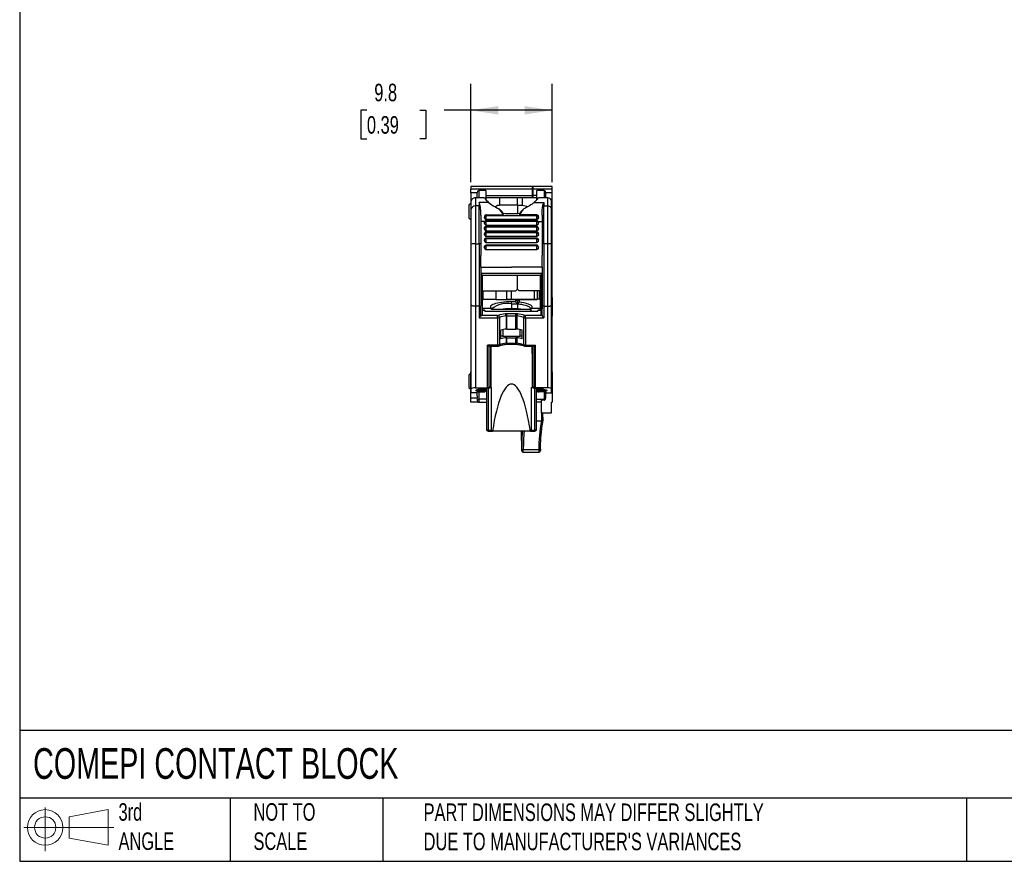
# Model space of a CAD drawing. Header units: millimetres. Extents: x 6 to 273, y 6 to 210.
# Tile 1 of 5: x 6 to 125, y 6 to 108. Entities that reach past the tile are written whole.
import ezdxf

# ---------------------------------------------------------------- set-up
doc = ezdxf.new("R2010")
doc.units = ezdxf.units.MM
doc.linetypes.add('SLD-Solid', pattern=[0])
doc.layers.add('DIMENSIONS', color=140, linetype='SLD-Solid', lineweight=25)
doc.layers.add('TEXT', color=140, linetype='SLD-Solid', lineweight=25)
doc.layers.add('SLD-DEFPOINTS', color=7, linetype='Continuous')
doc.styles.add('SLDTEXTSTYLE0', font='TXT', dxfattribs={"width": 0.7})
doc.dimstyles.new('SLDDIMSTYLE0', dxfattribs={"dimtxt": 2.158008, "dimasz": 3.302, "dimexe": 0, "dimexo": 0.0625, "dimgap": 0.539502, "dimtad": 0, "dimtih": 1, "dimtoh": 1, "dimrnd": 1e-09, "dimzin": 12, "dimdsep": 46, "dimtxsty": 'SLDTEXTSTYLE0', "dimsah": 1, "dimcen": 0.09, "dimadec": 0, "dimazin": 3, "dimtfac": 1, "dimtofl": 0, "dimtmove": 0, "dimatfit": 3, "dimfxl": 0, "dimfrac": 2, "dimtolj": 1, "dimtzin": 12, "dimarcsym": 0})

# ---------------------------------------------------------------- blocks, each defined once
blk = doc.blocks.new('Block11')
at = {"color": 7, "linetype": 'SLD-Solid', "lineweight": 18}
for p, q in [((2.59, 5.31), (2.59, 0)), ((5.48, 4.17), (10.18, 5.03)), ((10.18, 5.03), (10.18, 0.73)), ((5.48, 1.6), (5.48, 4.17)), ((0, 2.88), (10.87, 2.88)), ((5.48, 1.6), (10.18, 0.73))]:
    blk.add_line(p, q, dxfattribs=at)
for radius in [2.15, 1.29]:
    blk.add_circle((2.59, 2.88), radius, dxfattribs=at)
blk = doc.blocks.new('Block12')
at = {"layer": 'SLD-DEFPOINTS'}
blk.add_blockref('Block11', (0, 0), dxfattribs=at)
blk = doc.blocks.new('_D')
at = {"layer": 'DIMENSIONS'}
for p, q in [((60.82, 88.33), (60.82, 100.19)), ((70.62, 88.33), (70.62, 100.19)), ((48.27, 97.01), (47.54, 97.01)), ((47.54, 97.01), (47.54, 93.58)), ((54.68, 97.01), (55.4, 97.01)), ((55.4, 97.01), (55.4, 93.58)), ((60.82, 97.01), (57.6, 97.01)), ((70.62, 97.01), (60.82, 97.01)), ((47.54, 93.58), (48.27, 93.58)), ((55.4, 93.58), (54.68, 93.58))]:
    blk.add_line(p, q, dxfattribs=at)
for points in [[(60.82, 97.01), (64.13, 96.5), (64.13, 97.52)], [(70.62, 97.01), (67.32, 97.52), (67.32, 96.5)]]:
    blk.add_solid(points, dxfattribs=at)
at = {"layer": 'DIMENSIONS', "char_height": 2.117, "attachment_point": 1, "style": 'SLDTEXTSTYLE0'}
for s, insert in [('9.8', (49.16, 100.22)), ('0.39', (48.27, 96.31))]:
    blk.add_mtext(s, dxfattribs=dict(at, insert=insert))

msp = doc.modelspace()

# ---------------------------------------------------------------- linework, layer by layer
for p, q in [((68.274, 87.795), (60.824, 87.795)), ((60.824, 87.795), (60.824, 87.506)), ((68.274, 87.506), (60.824, 87.506)), ((60.824, 87.057), (60.824, 87.506)), ((61.574, 87.057), (60.824, 87.057)), ((60.824, 87.057), (60.824, 74.404)), ((61.574, 86.443), (61.574, 87.097)), ((62.649, 87.32), (61.774, 87.32)), ((61.774, 87.32), (61.774, 86.443)), ((62.649, 87.32), (62.649, 86.202)), ((68.274, 87.506), (68.274, 87.795)), ((68.274, 87.795), (68.324, 87.795)), ((68.274, 86.718), (68.274, 87.506)), ((68.324, 87.795), (68.324, 87.506)), ((70.624, 87.795), (68.324, 87.795)), ((68.324, 87.506), (68.324, 86.718)), ((70.624, 87.506), (68.324, 87.506)), ((68.799, 86.202), (68.799, 87.32)), ((69.674, 87.32), (68.799, 87.32)), ((69.674, 87.32), (69.674, 86.443)), ((69.874, 86.443), (69.874, 87.097)), ((70.624, 87.057), (69.874, 87.057)), ((70.624, 87.506), (70.624, 87.795)), ((70.624, 87.057), (70.624, 87.506)), ((70.624, 74.404), (70.624, 87.057)), ((60.824, 85.745), (60.574, 85.543)), ((60.874, 85.066), (60.874, 86.028)), ((61.374, 86.443), (61.374, 85.46)), ((62.475, 86.443), (61.374, 86.443)), ((62.96, 85.894), (61.824, 85.894)), ((61.824, 85.894), (61.824, 85.46)), ((62.649, 86.718), (68.274, 86.718)), ((62.649, 86.495), (68.274, 86.495)), ((64.324, 85.544), (64.324, 86.495)), ((66.449, 85.544), (66.449, 86.495)), ((66.449, 85.544), (66.449, 86.495)), ((67.074, 85.544), (67.074, 86.495)), ((68.274, 86.495), (68.274, 86.718)), ((68.799, 86.718), (68.324, 86.718)), ((68.324, 86.718), (68.324, 86.495)), ((68.324, 86.495), (68.799, 86.495)), ((68.489, 85.894), (69.624, 85.894)), ((70.074, 86.443), (68.974, 86.443)), ((69.624, 85.894), (69.624, 85.46)), ((70.074, 86.443), (70.074, 85.46)), ((70.574, 85.066), (70.574, 86.028)), ((60.574, 85.543), (60.574, 84.048)), ((60.874, 80.869), (60.874, 85.066)), ((61.824, 85.46), (61.374, 85.46)), ((61.374, 85.46), (61.374, 80.881)), ((61.824, 80.881), (61.824, 85.46)), ((66.449, 85.544), (64.324, 85.544)), ((64.724, 84.401), (64.724, 84.592)), ((66.449, 85.544), (66.449, 84.569)), ((66.449, 85.544), (66.449, 84.569)), ((66.449, 85.544), (67.074, 85.544)), ((66.724, 84.401), (66.724, 84.592)), ((69.624, 80.881), (69.624, 85.46)), ((69.624, 85.46), (70.074, 85.46)), ((70.074, 85.46), (70.074, 80.881)), ((70.574, 80.869), (70.574, 85.066)), ((60.574, 84.048), (60.824, 83.845)), ((62.024, 84.368), (62.024, 80.876)), ((62.505, 83.593), (62.024, 83.593)), ((62.474, 84.132), (62.474, 84.108)), ((62.474, 84.013), (62.474, 84.108)), ((62.474, 83.459), (62.474, 83.444)), ((62.474, 83.351), (62.474, 83.444)), ((62.674, 84.401), (64.724, 84.401)), ((62.674, 84.297), (62.674, 84.401)), ((62.674, 83.835), (62.674, 84.297)), ((62.674, 84.297), (68.774, 84.297)), ((68.774, 83.835), (62.674, 83.835)), ((62.674, 83.633), (62.674, 83.711)), ((68.774, 83.711), (62.674, 83.711)), ((62.674, 83.165), (62.674, 83.633)), ((62.674, 83.633), (68.774, 83.633)), ((68.774, 84.401), (66.724, 84.401)), ((68.774, 84.297), (68.774, 84.401)), ((68.774, 83.835), (68.774, 84.297)), ((68.774, 83.633), (68.774, 83.711)), ((68.774, 83.165), (68.774, 83.633)), ((68.943, 83.593), (69.424, 83.593)), ((68.974, 84.132), (68.974, 84.108)), ((68.974, 84.013), (68.974, 84.108)), ((68.974, 83.459), (68.974, 83.444)), ((68.974, 83.351), (68.974, 83.444)), ((69.424, 84.368), (69.424, 80.876)), ((62.474, 82.769), (62.474, 82.756)), ((62.474, 82.662), (62.474, 82.756)), ((62.474, 82.101), (62.474, 82.09)), ((62.474, 81.994), (62.474, 82.09)), ((62.674, 83.165), (68.774, 83.165)), ((68.774, 83.012), (62.674, 83.012)), ((62.674, 82.945), (62.674, 83.012)), ((62.674, 82.471), (62.674, 82.945)), ((62.674, 82.945), (68.774, 82.945)), ((62.674, 82.471), (68.774, 82.471)), ((68.774, 82.336), (62.674, 82.336)), ((62.674, 82.278), (62.674, 82.336)), ((62.674, 81.8), (62.674, 82.278)), ((62.674, 82.278), (68.774, 82.278)), ((68.774, 82.945), (68.774, 83.012)), ((68.774, 82.471), (68.774, 82.945)), ((68.774, 82.278), (68.774, 82.336)), ((68.774, 81.8), (68.774, 82.278)), ((68.974, 82.769), (68.974, 82.756)), ((68.974, 82.662), (68.974, 82.756)), ((68.974, 82.101), (68.974, 82.09)), ((68.974, 81.994), (68.974, 82.09)), ((60.874, 73.517), (60.874, 80.869)), ((61.374, 80.881), (61.374, 73.35)), ((61.374, 80.881), (61.824, 80.881)), ((61.824, 80.881), (61.824, 73.35)), ((62.024, 80.876), (62.024, 79.501)), ((62.474, 81.367), (62.474, 81.358)), ((62.474, 81.261), (62.474, 81.358)), ((62.674, 81.8), (68.774, 81.8)), ((68.774, 81.595), (62.674, 81.595)), ((62.674, 81.546), (62.674, 81.595)), ((62.674, 81.064), (62.674, 81.546)), ((62.674, 81.546), (68.774, 81.546)), ((62.674, 81.064), (68.774, 81.064)), ((68.774, 81.546), (68.774, 81.595)), ((68.774, 81.064), (68.774, 81.546)), ((68.974, 81.367), (68.974, 81.358)), ((68.974, 81.261), (68.974, 81.358)), ((69.424, 80.876), (69.424, 79.501)), ((70.074, 80.881), (69.624, 80.881)), ((69.624, 80.881), (69.624, 73.35)), ((70.074, 80.881), (70.074, 73.35)), ((70.574, 73.517), (70.574, 80.869)), ((62.474, 80.511), (62.474, 80.504)), ((62.674, 80.692), (62.674, 80.732)), ((68.774, 80.732), (62.674, 80.732)), ((62.674, 80.207), (62.674, 80.692)), ((62.674, 80.692), (68.774, 80.692)), ((62.674, 80.207), (68.774, 80.207)), ((68.774, 80.692), (68.774, 80.732)), ((68.774, 80.207), (68.774, 80.692)), ((68.974, 80.511), (68.974, 80.504)), ((62.024, 78.081), (62.024, 73.416)), ((62.024, 78.081), (62.174, 78.064)), ((69.424, 77.294), (62.024, 77.294)), ((62.174, 78.064), (65.724, 78.064)), ((69.274, 78.065), (65.724, 78.065)), ((69.424, 78.081), (69.274, 78.065)), ((69.424, 78.08), (69.424, 73.416)), ((62.174, 77.127), (62.174, 72.283)), ((62.174, 77.126), (69.274, 77.126)), ((62.224, 72.902), (62.224, 77.126)), ((66.449, 75.411), (66.449, 77.126)), ((66.449, 75.411), (66.449, 77.126)), ((69.174, 77.126), (69.174, 72.902)), ((69.274, 77.127), (69.274, 72.283)), ((62.224, 75.217), (66.249, 75.217)), ((62.324, 74.154), (62.324, 75.217)), ((63.824, 75.217), (63.824, 74.195)), ((65.155, 74.173), (65.155, 75.217)), ((65.708, 75.217), (65.708, 74.215)), ((66.449, 75.411), (66.249, 75.217)), ((66.649, 75.217), (66.449, 75.411)), ((69.174, 75.217), (66.649, 75.217)), ((68.525, 74.215), (68.525, 75.217)), ((68.824, 75.217), (68.824, 74.195)), ((69.124, 74.154), (69.124, 75.217)), ((60.824, 74.404), (60.824, 72.164)), ((60.824, 74.404), (60.874, 74.404)), ((62.224, 74.154), (62.324, 74.154)), ((62.324, 74.195), (63.824, 74.195)), ((63.824, 74.195), (63.824, 74.173)), ((63.824, 74.173), (66.249, 74.173)), ((65.155, 74.215), (68.824, 74.215)), ((66.249, 73.891), (65.724, 73.891)), ((65.724, 73.648), (65.724, 73.891)), ((66.249, 73.891), (66.249, 74.173)), ((66.249, 74.173), (66.449, 73.967)), ((66.649, 74.173), (66.449, 73.967)), ((66.449, 73.967), (66.449, 73.615)), ((66.649, 74.173), (66.649, 73.843)), ((66.649, 74.173), (68.824, 74.173)), ((68.824, 74.195), (68.824, 74.173)), ((69.124, 74.195), (68.824, 74.195)), ((69.174, 74.154), (69.124, 74.154)), ((70.574, 74.404), (70.624, 74.404)), ((70.624, 74.404), (70.624, 72.164)), ((60.874, 63.399), (60.874, 73.517)), ((61.824, 73.35), (61.374, 73.35)), ((61.374, 73.35), (61.374, 63.505)), ((61.824, 73.35), (61.824, 71.97)), ((62.024, 73.028), (62.024, 73.417)), ((62.024, 72.225), (62.024, 73.025)), ((62.393, 72.902), (62.174, 72.902)), ((62.174, 72.893), (62.393, 72.893)), ((63.324, 73.088), (62.224, 73.088)), ((63.324, 73.084), (62.224, 73.084)), ((62.393, 72.902), (62.393, 72.893)), ((62.393, 72.893), (62.52, 72.801)), ((62.606, 72.783), (62.481, 72.873)), ((62.551, 72.783), (68.897, 72.783)), ((63.324, 73.084), (63.324, 73.088)), ((63.324, 72.959), (63.324, 73.084)), ((68.026, 72.963), (63.324, 72.963)), ((68.047, 72.959), (63.324, 72.959)), ((65.724, 73.648), (65.724, 73.067)), ((65.724, 73.648), (66.449, 73.648)), ((65.724, 73.067), (66.449, 73.067)), ((66.449, 73.615), (66.449, 73.034)), ((66.449, 73.034), (66.449, 72.963)), ((66.449, 73.034), (66.449, 72.963)), ((68.074, 72.949), (68.047, 72.959)), ((69.174, 73.088), (68.074, 73.088)), ((68.074, 73.088), (68.074, 73.084)), ((69.174, 73.084), (68.074, 73.084)), ((68.074, 73.084), (68.074, 72.783)), ((68.074, 72.783), (68.074, 72.949)), ((68.967, 72.873), (68.843, 72.783)), ((68.928, 72.801), (69.055, 72.893)), ((69.274, 72.902), (69.055, 72.902)), ((69.055, 72.893), (69.055, 72.902)), ((69.055, 72.893), (69.274, 72.893)), ((69.424, 73.417), (69.424, 73.028)), ((69.424, 72.225), (69.424, 73.025)), ((69.624, 73.35), (70.074, 73.35)), ((69.624, 73.35), (69.624, 71.97)), ((70.074, 73.35), (70.074, 63.505)), ((70.574, 63.399), (70.574, 73.517)), ((60.824, 72.164), (60.824, 65.42)), ((60.874, 72.164), (60.824, 72.164)), ((61.824, 71.97), (64.031, 71.97)), ((64.031, 72.225), (62.024, 72.225)), ((64.031, 71.97), (64.031, 72.225)), ((64.031, 71.97), (64.031, 68.671)), ((64.262, 72.006), (64.262, 68.707)), ((65.077, 72.198), (65.077, 70.595)), ((66.269, 72.459), (65.18, 72.459)), ((65.18, 72.204), (65.18, 72.459)), ((65.18, 70.601), (65.18, 72.204)), ((65.18, 72.204), (66.269, 72.204)), ((66.269, 72.204), (66.269, 72.459)), ((66.269, 70.601), (66.269, 72.204)), ((66.371, 72.198), (66.371, 70.595)), ((67.187, 72.006), (67.187, 68.707)), ((67.418, 71.97), (67.418, 72.225)), ((69.424, 72.225), (67.418, 72.225)), ((67.418, 71.97), (69.624, 71.97)), ((67.418, 71.97), (67.418, 68.671)), ((70.624, 72.164), (70.574, 72.164)), ((70.624, 65.42), (70.624, 72.164)), ((64.424, 69.425), (64.424, 70.462)), ((64.674, 70.528), (64.674, 69.719)), ((65.18, 70.601), (66.269, 70.601)), ((66.774, 69.719), (66.774, 70.528)), ((67.024, 69.425), (67.024, 70.462)), ((66.774, 69.719), (64.674, 69.719)), ((65.077, 69.558), (65.077, 68.899)), ((65.18, 69.564), (66.269, 69.564)), ((65.18, 68.905), (65.18, 69.564)), ((66.269, 68.905), (66.269, 69.564)), ((66.371, 69.558), (66.371, 68.899)), ((64.031, 68.671), (62.823, 68.671)), ((62.823, 63.505), (62.823, 68.671)), ((63.004, 68.539), (63.004, 63.48)), ((63.013, 68.538), (64.031, 68.538)), ((63.231, 68.538), (63.231, 63.565)), ((64.031, 68.538), (64.031, 68.671)), ((64.18, 68.563), (64.182, 68.564)), ((65.18, 68.905), (66.269, 68.905)), ((65.18, 68.771), (65.18, 68.905)), ((65.18, 68.771), (66.269, 68.771)), ((66.269, 68.771), (66.269, 68.905)), ((67.269, 68.563), (67.266, 68.564)), ((67.418, 68.671), (68.626, 68.671)), ((67.418, 68.538), (67.418, 68.671)), ((67.418, 68.538), (68.436, 68.538)), ((68.218, 68.538), (68.218, 63.565)), ((68.444, 68.539), (68.444, 63.48)), ((68.626, 63.505), (68.626, 68.671)), ((60.824, 65.42), (60.874, 65.42)), ((60.824, 62.295), (60.824, 65.42)), ((70.624, 65.42), (70.574, 65.42)), ((70.624, 65.42), (70.624, 61.795)), ((60.824, 65.245), (60.574, 65.043)), ((60.574, 65.043), (60.574, 64.449)), ((60.574, 64.449), (60.574, 63.548)), ((60.574, 63.548), (60.824, 63.345)), ((60.874, 62.902), (60.874, 63.399)), ((61.374, 63.505), (62.823, 63.505)), ((62.083, 63.428), (61.483, 63.244)), ((61.719, 63.01), (62.393, 63.01)), ((61.763, 63.226), (61.766, 63.33)), ((62.623, 63.226), (61.763, 63.226)), ((61.763, 63.226), (61.763, 63.127)), ((61.763, 63.127), (62.718, 63.127)), ((61.774, 63.01), (61.774, 62.129)), ((61.906, 63.374), (61.949, 63.357)), ((62.699, 63.357), (61.949, 63.357)), ((63.051, 63.46), (62.376, 63.46)), ((62.699, 63.106), (62.53, 63.028)), ((62.623, 63.226), (62.623, 63.357)), ((62.699, 63.46), (62.699, 58.483)), ((62.899, 63.46), (62.899, 58.416)), ((63.098, 63.538), (63.316, 63.538)), ((63.117, 63.567), (63.168, 63.567)), ((63.168, 63.567), (63.168, 63.642)), ((63.316, 58.416), (63.316, 63.538)), ((68.133, 58.416), (68.133, 63.538)), ((68.133, 63.538), (68.35, 63.538)), ((68.281, 63.642), (68.281, 63.567)), ((68.281, 63.567), (68.332, 63.567)), ((68.398, 63.46), (69.074, 63.46)), ((68.549, 58.416), (68.549, 63.46)), ((70.074, 63.505), (68.626, 63.505)), ((69.685, 63.127), (68.73, 63.127)), ((68.749, 58.483), (68.749, 63.46)), ((69.542, 63.357), (68.749, 63.357)), ((68.749, 63.106), (68.919, 63.028)), ((68.825, 63.357), (68.825, 63.226)), ((68.825, 63.226), (69.685, 63.226)), ((69.729, 63.01), (69.055, 63.01)), ((69.366, 63.428), (69.971, 63.242)), ((69.542, 63.357), (69.573, 63.364)), ((69.674, 63.01), (69.674, 62.129)), ((69.683, 63.33), (69.685, 63.226)), ((69.685, 63.127), (69.685, 63.226)), ((70.574, 62.902), (70.574, 63.399)), ((60.824, 62.295), (61.593, 62.295)), ((60.824, 61.795), (60.824, 62.295)), ((61.556, 62.902), (60.874, 62.902)), ((61.569, 62.98), (61.556, 62.902)), ((61.574, 62.548), (61.574, 62.987)), ((61.774, 62.129), (61.774, 61.795)), ((62.699, 62.129), (61.774, 62.129)), ((68.749, 62.129), (69.674, 62.129)), ((69.674, 62.005), (69.324, 62.005)), ((69.324, 62.005), (69.324, 60.445)), ((69.674, 62.129), (69.674, 62.005)), ((69.874, 62.548), (69.874, 62.987)), ((69.879, 62.98), (69.892, 62.902)), ((69.892, 62.902), (70.574, 62.902)), ((61.774, 61.795), (60.824, 61.795)), ((61.774, 61.795), (62.699, 61.795)), ((69.324, 61.795), (68.749, 61.795)), ((69.304, 61.795), (69.336, 59.52)), ((70.524, 61.795), (70.624, 61.795)), ((70.524, 61.795), (70.524, 60.445)), ((68.749, 59.52), (69.336, 59.52)), ((70.524, 60.445), (69.324, 60.445)), ((69.537, 59.56), (69.524, 60.445)), ((62.899, 58.416), (63.316, 58.416)), ((62.899, 58.416), (62.899, 58.283)), ((62.899, 58.283), (63.416, 58.283)), ((68.015, 58.284), (63.434, 58.284)), ((66.905, 58.284), (66.954, 55.949)), ((68.032, 58.283), (68.549, 58.283)), ((68.133, 58.416), (68.549, 58.416)), ((68.549, 58.283), (68.549, 58.416)), ((69.025, 56.006), (67.156, 56.006)), ((67.156, 55.754), (69.025, 55.754))]:
    msp.add_line(p, q)
at = {"flags": 128}
for points in [[(65.724, 73.891), (65.417, 73.887), (65.114, 73.873), (64.82, 73.85), (64.539, 73.818), (64.276, 73.778), (64.033, 73.731), (63.816, 73.676), (63.626, 73.616), (63.466, 73.55), (63.34, 73.479), (63.248, 73.406), (63.193, 73.33), (63.174, 73.253), (63.193, 73.176), (63.248, 73.1), (63.261, 73.088)], [(68.138, 73.088), (68.154, 73.104), (68.207, 73.178), (68.224, 73.253), (68.207, 73.328), (68.154, 73.402), (68.067, 73.474), (67.946, 73.543), (67.794, 73.608), (67.613, 73.668), (67.405, 73.722), (67.173, 73.77), (66.92, 73.81), (66.649, 73.843)], [(61.374, 73.35), (61.277, 73.353), (61.183, 73.363), (61.096, 73.378), (61.021, 73.399), (60.959, 73.424), (60.912, 73.453), (60.884, 73.484), (60.874, 73.517)], [(61.824, 73.35), (61.864, 73.351), (61.902, 73.355), (61.937, 73.362), (61.968, 73.37), (61.993, 73.381), (62.011, 73.392), (62.021, 73.405), (62.024, 73.419)], [(63.324, 73.037), (63.34, 73.027), (63.452, 72.963)], [(68.024, 73.058), (68.024, 73.059), (68.006, 73.132), (67.953, 73.203), (67.865, 73.272), (67.743, 73.338), (67.59, 73.4), (67.408, 73.456), (67.2, 73.507), (66.968, 73.551), (66.717, 73.587), (66.449, 73.615)], [(67.946, 72.963), (68.067, 73.032), (68.074, 73.037)], [(69.624, 73.35), (69.585, 73.351), (69.546, 73.355), (69.511, 73.362), (69.481, 73.37), (69.456, 73.381), (69.438, 73.392), (69.427, 73.405), (69.424, 73.419)], [(70.074, 73.35), (70.172, 73.353), (70.266, 73.363), (70.352, 73.378), (70.428, 73.399), (70.49, 73.424), (70.536, 73.453), (70.565, 73.484), (70.574, 73.517)], [(65.034, 68.763), (65.035, 68.763), (65.047, 68.77), (65.058, 68.784), (65.066, 68.804), (65.072, 68.831), (65.076, 68.863), (65.077, 68.899)], [(66.415, 68.763), (66.413, 68.763), (66.401, 68.77), (66.391, 68.784), (66.383, 68.804), (66.376, 68.831), (66.372, 68.863), (66.371, 68.899)], [(62.699, 58.483), (62.703, 58.47), (62.715, 58.458), (62.733, 58.446), (62.758, 58.436), (62.788, 58.428), (62.823, 58.421), (62.86, 58.418), (62.899, 58.416)], [(68.549, 58.416), (68.588, 58.418), (68.626, 58.421), (68.66, 58.428), (68.691, 58.436), (68.716, 58.446), (68.734, 58.458), (68.745, 58.47), (68.749, 58.483)]]:
    msp.add_lwpolyline(points, dxfattribs=at)
for centre, radius, start, end in [((61.327, 85.006), 0.457, 84.04383, 172.43315), ((61.826, 85.224), 0.236, 59.51242, 90.47681), ((65.724, 94.802), 10.259, 264.40594, 275.59407), ((69.622, 85.224), 0.236, 89.52319, 120.48758), ((70.122, 85.006), 0.457, 7.56685, 95.95617), ((62.669, 84.102), 0.195, 88.35978, 178.25993), ((62.669, 83.438), 0.195, 88.3587, 178.25845), ((68.78, 84.102), 0.195, 1.74007, 91.64022), ((68.78, 83.438), 0.195, 1.74155, 91.6413), ((62.669, 82.75), 0.195, 88.35874, 178.2587), ((62.669, 82.084), 0.195, 88.35883, 178.25891), ((68.78, 82.75), 0.195, 1.7413, 91.64126), ((68.78, 82.084), 0.195, 1.74109, 91.64117), ((61.249, 75.837), 5.046, 88.58137, 94.2629), ((61.874, 78.863), 2.018, 85.7371, 91.41863), ((62.669, 81.352), 0.195, 88.35885, 178.25882), ((68.78, 81.352), 0.195, 1.74118, 91.64115), ((69.574, 78.863), 2.018, 88.58137, 94.2629), ((70.199, 75.837), 5.046, 85.7371, 91.41863), ((62.669, 80.498), 0.195, 88.3586, 178.26051), ((68.78, 80.498), 0.195, 1.73949, 91.6414), ((62.393, 72.752), 0.15, 54.03284, 90), ((62.413, 72.777), 0.118, 54.65673, 99.77081), ((62.54, 72.684), 0.118, 56.47737, 99.73937), ((62.636, 72.963), 0.199, 234.6045, 244.87601), ((65.167, 70.889), 2.815, 78.57761, 129.55152), ((65.68, 65.03), 8.037, 89.6818, 99.21796), ((65.895, 66.444), 6.613, 80.32902, 85.19631), ((68.908, 72.684), 0.118, 80.26063, 123.52263), ((68.813, 72.963), 0.199, 295.12638, 305.3931), ((69.055, 72.752), 0.15, 90, 125.96716), ((69.035, 72.777), 0.118, 80.23131, 125.34115), ((64.036, 72.444), 0.218, 268.62574, 289.1999), ((64.047, 72.624), 0.654, 268.62574, 289.1999), ((65.387, 68.815), 3.654, 95.93004, 110.49114), ((64.02, 72.012), 0.242, 358.57681, 68.75058), ((65.419, 68.91), 3.306, 95.93004, 110.49114), ((65.178, 71.032), 1.427, 89.9275, 96.77624), ((64.672, 72.223), 0.406, 356.47048, 33.84825), ((65.179, 71.347), 0.856, 89.9275, 96.77624), ((66.271, 71.032), 1.427, 83.22376, 90.0725), ((66.27, 71.347), 0.856, 83.22376, 90.0725), ((66.777, 72.223), 0.406, 146.15175, 183.52952), ((66.03, 68.91), 3.306, 69.50886, 84.06996), ((66.062, 68.815), 3.654, 69.50886, 84.06996), ((67.428, 72.012), 0.242, 111.24942, 181.42319), ((67.402, 72.624), 0.654, 250.8001, 271.37426), ((67.412, 72.444), 0.218, 250.8001, 271.37426), ((65.491, 66.915), 3.703, 96.41257, 106.74274), ((65.179, 69.745), 0.856, 89.9275, 96.77624), ((66.27, 69.745), 0.856, 83.22376, 90.0725), ((65.958, 66.915), 3.703, 73.25726, 83.58743), ((65.604, 61.053), 8.76, 96.09022, 97.73736), ((65.491, 65.879), 3.703, 96.41257, 106.74274), ((65.179, 68.708), 0.856, 89.9275, 96.77624), ((66.27, 68.708), 0.856, 83.22376, 90.0725), ((65.958, 65.879), 3.703, 73.25726, 83.58743), ((65.845, 61.053), 8.76, 82.26264, 83.90978), ((64.047, 69.325), 0.654, 268.62574, 289.1999), ((64.118, 68.694), 0.145, 296.47589, 5.39401), ((65.419, 65.611), 3.306, 95.93004, 110.49114), ((65.179, 68.048), 0.856, 89.9275, 96.77624), ((66.27, 68.048), 0.856, 83.22376, 90.0725), ((66.03, 65.611), 3.306, 69.50886, 84.06996), ((67.331, 68.694), 0.145, 174.61055, 243.46046), ((67.402, 69.325), 0.654, 250.8001, 271.37426), ((61.76, 62.533), 0.404, 247.88051, 272.00191), ((69.684, 62.575), 0.446, 268.75753, 288.42386), ((61.774, 61.995), 0.2, 253.00832, 270), ((62.899, 58.483), 0.2, 180, 270), ((68.549, 58.483), 0.2, 270, 360)]:
    msp.add_arc(centre, radius, start, end)
for centre, major_axis, ratio, start_param, end_param in [((61.774, 87.097), (0, 0.223), 0.8967916, 0, 1.5707963), ((69.674, 87.097), (0, 0.223), 0.8967916, 4.712389, 6.2831853), ((61.374, 86.028), (0.5, 0), 0.831062, 1.5707963, 3.1415927), ((65.724, 87.288), (3.5, 0), 0.6492103, 3.5223536, 3.8019144), ((65.724, 87.288), (3.5, 0), 0.6492103, 5.6228635, 5.9024243), ((70.074, 86.028), (0.5, 0), 0.831062, 0, 1.5707963), ((69.461, 81.166), (5.913, -5.913), 0.1718314, 3.8192553, 3.9726493), ((65.724, 84.769), (-3.449, 3.449), 0.1718314, 1.2958068, 1.4512146), ((61.988, 81.166), (5.913, 5.913), 0.1718314, 5.4521286, 5.6055227), ((65.724, 84.769), (3.449, 3.449), 0.1718314, 4.8319714, 4.987379), ((62.671, 82.104), (0.009, 0.232), 0.8466147, 1.268877, 1.3133754), ((68.778, 82.104), (-0.009, 0.232), 0.8466067, 4.9697918, 5.0142906), ((62.674, 81.995), (0.2, 0), 0.9743432, 4.4880172, 4.7128883), ((68.774, 81.995), (0.2, 0), 0.9743432, 4.7118897, 4.9367608), ((66.449, 73.698), (0.198, -0.198), 0.1272161, 3.268129, 4.8389254), ((67.974, 72.863), (0.0871, 0.0871), 0.5645468, 0.2370723, 0.5139429), ((61.824, 72.037), (0.197, 0.197), 0.1718314, 4.5422194, 6.1130157), ((69.624, 72.037), (0.197, -0.197), 0.1718314, 3.3117623, 4.8825586), ((62.823, 68.738), (0.197, -0.197), 0.1718314, 4.8825586, 6.0178425), ((65.724, -108.612), (0, 325.049), 0.0092294, 0.9944158, 1.0122125), ((65.724, -108.612), (0, 325.049), 0.0092294, 5.2709728, 5.2887695), ((68.626, 68.738), (0.197, 0.197), 0.1718314, 3.4069354, 4.5422194), ((61.374, 63.399), (0.5, 0), 0.2104275, 1.5707963, 3.1415927), ((61.811, 63.196), (0.398, 0), 0.2104275, 2.5388339, 2.5633706), ((61.719, 62.978), (0.15, 0), 0.2104275, 1.5707963, 3.1066861), ((62.367, 63.414), (0.278, 0.002), 0.1639565, 1.537796, 1.5783843), ((62.393, 63.042), (0.15, 0), 0.2104275, 4.712389, 5.8520466), ((62.623, 63.096), (0, 0.13), 0.7698845, 5.3406759, 6.2831853), ((62.823, 63.462), (0.2, 0), 0.2104275, 0.4355124, 1.5707963), ((65.724, 63.746), (3, 0), 0.2104275, 3.577105, 3.6125371), ((65.724, 62.272), (3, 0), 0.8725709, 2.5830088, 2.6706482), ((63.168, 63.525), (0.2, 0), 0.2104275, 1.2515055, 1.5707963), ((65.724, 63.895), (2.945, 0), 0.2104275, 3.7024775, 3.7548501), ((65.724, 48.692), (0, 15.264), 0.1929281, 5.3919189, 7.1744518), ((65.724, 63.895), (2.945, 0), 0.2104275, 5.6699279, 5.7223004), ((68.281, 63.525), (0.2, 0), 0.2104275, 1.5707963, 1.8900872), ((65.724, 62.272), (3, 0), 0.8725709, 0.4709444, 0.5585839), ((65.724, 63.746), (3, 0), 0.2104275, 5.8122409, 5.8476729), ((68.626, 63.462), (0.2, 0), 0.2104275, 1.5707963, 2.7060803), ((68.825, 63.096), (0, 0.13), 0.7698845, 0, 0.9425094), ((69.055, 63.042), (0.15, 0), 0.2104275, 3.5727314, 4.712389), ((69.082, 63.413), (0.283, -0.002), 0.166796, 1.5148071, 1.6000773), ((69.729, 62.978), (0.15, 0), 0.2104275, 0.0349066, 1.5707963), ((69.699, 63.2), (0.335, -0.001), 0.2187113, 0.5611131, 0.6247565), ((70.074, 63.399), (0.5, 0), 0.2104275, 0, 1.5707963), ((61.774, 62.548), (0, -0.602), 0.332315, 4.712389, 5.1449667), ((69.674, 62.548), (0, -0.602), 0.332315, 0.8533418, 1.5707963), ((69.341, 59.172), (-0.007, 0.348), 0.5772377, 6.2339331, 6.2710961), ((73.557, 56.51), (0.282, 12.773), 0.5006682, 1.4424425, 1.6212745)]:
    msp.add_ellipse(centre, major_axis=major_axis, ratio=ratio, start_param=start_param, end_param=end_param)
for points in [[(61.946, 85.428), (61.912, 85.588), (61.869, 85.744), (61.824, 85.894)], [(69.502, 85.428), (69.537, 85.588), (69.58, 85.744), (69.624, 85.894)], [(62.474, 83.459), (62.474, 83.506), (62.484, 83.552), (62.505, 83.593)], [(68.974, 83.459), (68.974, 83.506), (68.964, 83.552), (68.943, 83.593)], [(62.483, 82.171), (62.477, 82.148), (62.474, 82.124), (62.474, 82.101)], [(68.965, 82.171), (68.971, 82.148), (68.974, 82.124), (68.974, 82.101)], [(61.416, 63.206), (61.421, 63.219), (61.442, 63.231), (61.478, 63.242)], [(62.083, 63.428), (62.096, 63.432), (62.111, 63.435), (62.128, 63.439)], [(62.35, 63.46), (62.355, 63.46), (62.36, 63.46), (62.364, 63.46)], [(69.321, 63.439), (69.338, 63.435), (69.353, 63.432), (69.366, 63.428)], [(61.608, 62.159), (61.606, 62.204), (61.6, 62.249), (61.593, 62.295)], [(69.343, 59.52), (69.136, 58.358), (69.034, 57.182), (69.025, 56.006)]]:
    msp.add_open_spline(points, degree=3)
for points, knots in [([(62.96, 85.894), (63.128, 85.753), (63.317, 85.616), (63.736, 85.359), (63.968, 85.237), (64.217, 85.136)], [0, 0, 0, 0, 0.5, 0.5, 1, 1, 1, 1]), ([(68.489, 85.894), (68.32, 85.753), (68.132, 85.616), (67.712, 85.359), (67.48, 85.237), (67.231, 85.136)], [0, 0, 0, 0, 0.5, 0.5, 1, 1, 1, 1]), ([(62.024, 84.368), (62.024, 84.56), (62.019, 84.746), (61.997, 85.1), (61.981, 85.269), (61.946, 85.428)], [0, 0, 0, 0, 0.5, 0.5, 1, 1, 1, 1]), ([(64.324, 85.544), (64.229, 85.535), (64.04, 85.516), (63.844, 85.437), (63.777, 85.359), (63.771, 85.352)], [0, 0, 0, 0, 0.476597, 0.9540532, 1, 1, 1, 1]), ([(67.074, 85.544), (67.179, 85.533), (67.388, 85.512), (67.583, 85.413), (67.652, 85.337), (67.652, 85.337)], [0, 0, 0, 0, 0.4985972, 0.9994728, 1, 1, 1, 1]), ([(69.424, 84.368), (69.424, 84.56), (69.429, 84.746), (69.452, 85.1), (69.468, 85.269), (69.502, 85.428)], [0, 0, 0, 0, 0.5, 0.5, 1, 1, 1, 1]), ([(62.674, 84.401), (62.64, 84.401), (62.607, 84.389), (62.555, 84.351), (62.535, 84.327), (62.488, 84.25), (62.474, 84.191), (62.474, 84.132)], [0, 0, 0, 0, 0.25, 0.25, 0.5, 0.5, 1, 1, 1, 1]), ([(62.474, 84.013), (62.474, 84.012), (62.474, 84.011), (62.475, 83.987), (62.48, 83.965), (62.501, 83.922), (62.515, 83.903), (62.552, 83.87), (62.574, 83.858), (62.623, 83.84), (62.648, 83.835), (62.674, 83.835)], [-0.030760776, -0.030760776, -0.030760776, -0.030760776, -0.030365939, -0.030365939, -0.023024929, -0.023024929, -0.015472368, -0.015472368, -0.007797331, -0.007797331, 0, 0, 0, 0]), ([(62.474, 83.351), (62.474, 83.346), (62.474, 83.341), (62.477, 83.316), (62.482, 83.297), (62.5, 83.256), (62.515, 83.236), (62.552, 83.202), (62.574, 83.188), (62.622, 83.17), (62.648, 83.165), (62.674, 83.165)], [-0.068330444, -0.068330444, -0.068330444, -0.068330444, -0.066742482, -0.066742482, -0.060214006, -0.060214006, -0.052354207, -0.052354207, -0.044494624, -0.044494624, -0.036635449, -0.036635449, -0.036635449, -0.036635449]), ([(62.505, 83.593), (62.521, 83.625), (62.542, 83.653), (62.6, 83.697), (62.636, 83.711), (62.674, 83.711)], [0, 0, 0, 0, 0.5, 0.5, 1, 1, 1, 1]), ([(68.774, 84.401), (68.809, 84.401), (68.841, 84.389), (68.894, 84.351), (68.914, 84.327), (68.96, 84.25), (68.974, 84.191), (68.974, 84.132)], [0, 0, 0, 0, 0.25, 0.25, 0.5, 0.5, 1, 1, 1, 1]), ([(68.974, 84.013), (68.974, 84.005), (68.974, 83.997), (68.969, 83.966), (68.96, 83.943), (68.933, 83.903), (68.916, 83.886), (68.878, 83.86), (68.859, 83.851), (68.817, 83.839), (68.796, 83.835), (68.774, 83.835)], [0.117559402, 0.117559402, 0.117559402, 0.117559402, 0.120587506, 0.120587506, 0.128845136, 0.128845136, 0.136886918, 0.136886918, 0.143475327, 0.143475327, 0.150011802, 0.150011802, 0.150011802, 0.150011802]), ([(68.943, 83.593), (68.928, 83.625), (68.906, 83.653), (68.849, 83.697), (68.812, 83.711), (68.774, 83.711)], [0, 0, 0, 0, 0.5, 0.5, 1, 1, 1, 1]), ([(68.974, 83.351), (68.974, 83.346), (68.974, 83.341), (68.972, 83.316), (68.967, 83.297), (68.948, 83.256), (68.933, 83.236), (68.896, 83.202), (68.874, 83.188), (68.826, 83.17), (68.8, 83.165), (68.774, 83.165)], [0.004940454, 0.004940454, 0.004940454, 0.004940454, 0.006528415, 0.006528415, 0.013056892, 0.013056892, 0.020916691, 0.020916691, 0.028776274, 0.028776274, 0.036635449, 0.036635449, 0.036635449, 0.036635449]), ([(62.474, 82.769), (62.474, 82.827), (62.49, 82.883), (62.558, 82.977), (62.613, 83.012), (62.674, 83.012)], [0, 0, 0, 0, 0.5, 0.5, 1, 1, 1, 1]), ([(62.474, 82.662), (62.474, 82.657), (62.474, 82.652), (62.477, 82.626), (62.482, 82.606), (62.5, 82.564), (62.515, 82.544), (62.552, 82.509), (62.574, 82.495), (62.622, 82.476), (62.648, 82.471), (62.674, 82.471)], [-0.068330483, -0.068330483, -0.068330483, -0.068330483, -0.066742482, -0.066742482, -0.060214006, -0.060214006, -0.052354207, -0.052354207, -0.044494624, -0.044494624, -0.036635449, -0.036635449, -0.036635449, -0.036635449]), ([(62.674, 82.336), (62.63, 82.336), (62.587, 82.318), (62.522, 82.26), (62.499, 82.222), (62.486, 82.18)], [0, 0, 0, 0, 0.5, 0.5, 1, 1, 1, 1]), ([(68.974, 82.769), (68.974, 82.827), (68.958, 82.883), (68.89, 82.977), (68.835, 83.012), (68.774, 83.012)], [0, 0, 0, 0, 0.5, 0.5, 1, 1, 1, 1]), ([(68.974, 82.662), (68.974, 82.657), (68.974, 82.652), (68.972, 82.626), (68.967, 82.606), (68.948, 82.564), (68.933, 82.544), (68.896, 82.509), (68.874, 82.495), (68.826, 82.476), (68.8, 82.471), (68.774, 82.471)], [0.004940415, 0.004940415, 0.004940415, 0.004940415, 0.006528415, 0.006528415, 0.013056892, 0.013056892, 0.020916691, 0.020916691, 0.028776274, 0.028776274, 0.036635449, 0.036635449, 0.036635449, 0.036635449]), ([(68.774, 82.336), (68.819, 82.336), (68.862, 82.318), (68.927, 82.26), (68.95, 82.222), (68.962, 82.18)], [0, 0, 0, 0, 0.5, 0.5, 1, 1, 1, 1]), ([(62.474, 81.994), (62.474, 81.989), (62.474, 81.984), (62.477, 81.958), (62.482, 81.937), (62.5, 81.895), (62.515, 81.874), (62.552, 81.838), (62.574, 81.824), (62.609, 81.81), (62.619, 81.807), (62.63, 81.805)], [-0.068330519, -0.068330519, -0.068330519, -0.068330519, -0.066742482, -0.066742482, -0.060214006, -0.060214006, -0.052354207, -0.052354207, -0.044494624, -0.044494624, -0.04117516, -0.04117516, -0.04117516, -0.04117516]), ([(62.674, 81.595), (62.617, 81.595), (62.563, 81.566), (62.492, 81.479), (62.474, 81.423), (62.474, 81.367)], [0, 0, 0, 0, 0.5, 0.5, 1, 1, 1, 1]), ([(62.474, 81.261), (62.474, 81.256), (62.474, 81.251), (62.477, 81.224), (62.482, 81.204), (62.5, 81.16), (62.515, 81.139), (62.552, 81.103), (62.574, 81.088), (62.622, 81.069), (62.648, 81.064), (62.674, 81.064)], [-0.068330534, -0.068330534, -0.068330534, -0.068330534, -0.066742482, -0.066742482, -0.060214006, -0.060214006, -0.052354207, -0.052354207, -0.044494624, -0.044494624, -0.036635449, -0.036635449, -0.036635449, -0.036635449]), ([(68.774, 81.595), (68.832, 81.595), (68.885, 81.566), (68.956, 81.479), (68.974, 81.423), (68.974, 81.367)], [0, 0, 0, 0, 0.5, 0.5, 1, 1, 1, 1]), ([(68.974, 81.261), (68.974, 81.256), (68.974, 81.251), (68.972, 81.224), (68.967, 81.204), (68.948, 81.16), (68.933, 81.139), (68.896, 81.103), (68.874, 81.088), (68.826, 81.069), (68.8, 81.064), (68.774, 81.064)], [0.004940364, 0.004940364, 0.004940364, 0.004940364, 0.006528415, 0.006528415, 0.013056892, 0.013056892, 0.020916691, 0.020916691, 0.028776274, 0.028776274, 0.036635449, 0.036635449, 0.036635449, 0.036635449]), ([(68.974, 81.994), (68.974, 81.99), (68.974, 81.985), (68.974, 81.981), (68.974, 81.977), (68.973, 81.972), (68.972, 81.968), (68.972, 81.964), (68.971, 81.959), (68.97, 81.955), (68.969, 81.951), (68.968, 81.947), (68.967, 81.942), (68.966, 81.938), (68.964, 81.934), (68.963, 81.93), (68.959, 81.919), (68.955, 81.909), (68.949, 81.9), (68.944, 81.89), (68.938, 81.881), (68.931, 81.873), (68.924, 81.864), (68.916, 81.856), (68.908, 81.849), (68.899, 81.842), (68.89, 81.835), (68.881, 81.83), (68.874, 81.826), (68.868, 81.822), (68.861, 81.819), (68.854, 81.816), (68.847, 81.813), (68.84, 81.811), (68.833, 81.808), (68.826, 81.806), (68.819, 81.805)], [0, 0, 0, 0, 0.05009919, 0.05009919, 0.05009919, 0.10002695, 0.10002695, 0.10002695, 0.15001779, 0.15001779, 0.15001779, 0.20030535, 0.20030535, 0.20030535, 0.25111915, 0.25111915, 0.25111915, 0.37610723, 0.37610723, 0.37610723, 0.50051884, 0.50051884, 0.50051884, 0.62470976, 0.62470976, 0.62470976, 0.74979879, 0.74979879, 0.74979879, 0.83363474, 0.83363474, 0.83363474, 0.91668284, 0.91668284, 0.91668284, 1, 1, 1, 1]), ([(62.474, 80.511), (62.474, 80.567), (62.493, 80.621), (62.565, 80.705), (62.618, 80.732), (62.674, 80.732)], [0, 0, 0, 0, 0.5, 0.5, 1, 1, 1, 1]), ([(62.474, 80.407), (62.474, 80.408), (62.474, 80.413), (62.474, 80.422), (62.474, 80.426), (62.474, 80.431), (62.474, 80.436), (62.474, 80.441), (62.474, 80.446), (62.474, 80.451), (62.474, 80.457), (62.474, 80.463), (62.474, 80.468), (62.474, 80.474), (62.474, 80.479), (62.474, 80.483), (62.474, 80.488), (62.474, 80.492), (62.474, 80.495), (62.474, 80.498), (62.474, 80.501), (62.474, 80.504)], [-1, -1, -1, -1, -0.75, -0.75, -0.75, -0.625, -0.625, -0.625, -0.5, -0.5, -0.5, -0.375, -0.375, -0.375, -0.25, -0.25, -0.25, -0.125, -0.125, -0.125, 0, 0, 0, 0]), ([(62.474, 80.407), (62.474, 80.401), (62.474, 80.396), (62.477, 80.369), (62.482, 80.348), (62.5, 80.305), (62.515, 80.283), (62.552, 80.246), (62.574, 80.232), (62.622, 80.212), (62.648, 80.207), (62.674, 80.207)], [-0.068330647, -0.068330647, -0.068330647, -0.068330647, -0.066742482, -0.066742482, -0.060214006, -0.060214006, -0.052354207, -0.052354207, -0.044494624, -0.044494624, -0.036635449, -0.036635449, -0.036635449, -0.036635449]), ([(68.974, 80.511), (68.974, 80.567), (68.955, 80.621), (68.883, 80.705), (68.83, 80.732), (68.774, 80.732)], [0, 0, 0, 0, 0.5, 0.5, 1, 1, 1, 1]), ([(68.974, 80.407), (68.974, 80.401), (68.974, 80.396), (68.972, 80.369), (68.967, 80.348), (68.948, 80.305), (68.933, 80.283), (68.896, 80.246), (68.874, 80.232), (68.826, 80.212), (68.8, 80.207), (68.774, 80.207)], [0.004940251, 0.004940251, 0.004940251, 0.004940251, 0.006528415, 0.006528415, 0.013056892, 0.013056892, 0.020916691, 0.020916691, 0.028776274, 0.028776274, 0.036635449, 0.036635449, 0.036635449, 0.036635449]), ([(68.974, 80.407), (68.974, 80.407), (68.974, 80.407), (68.974, 80.409), (68.974, 80.411), (68.974, 80.415), (68.974, 80.422), (68.974, 80.435), (68.974, 80.449), (68.974, 80.46), (68.974, 80.471), (68.974, 80.483), (68.974, 80.493), (68.974, 80.499), (68.974, 80.502), (68.974, 80.503), (68.974, 80.504)], [0, 0, 0, 0, 0.0463673, 0.0927675, 0.1392335, 0.1729696, 0.2645521, 0.3866214, 0.5087042, 0.5704325, 0.6326135, 0.7537897, 0.8674498, 0.9161976, 0.9641347, 1, 1, 1, 1]), ([(62.024, 78.081), (62.024, 78.188), (62.024, 78.296), (62.024, 78.515), (62.024, 78.625), (62.024, 78.858), (62.024, 78.984), (62.024, 79.241), (62.024, 79.371), (62.024, 79.501)], [0, 0, 0, 0, 0.25, 0.25, 0.5, 0.5, 0.75, 0.75, 1, 1, 1, 1]), ([(69.424, 78.081), (69.424, 78.21), (69.424, 78.338), (69.425, 78.594), (69.425, 78.72), (69.425, 78.954), (69.425, 79.064), (69.424, 79.284), (69.424, 79.393), (69.424, 79.501)], [0, 0, 0, 0, 0.25, 0.25, 0.5, 0.5, 0.75, 0.75, 1, 1, 1, 1]), ([(62.024, 77.294), (62.025, 77.293), (62.025, 77.293), (62.055, 77.259), (62.083, 77.228), (62.126, 77.182), (62.142, 77.165), (62.162, 77.143), (62.169, 77.135), (62.174, 77.129), (62.174, 77.128), (62.174, 77.127)], [-0.000265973, -0.000265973, -0.000265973, -0.000265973, 0, 0, 0.013272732, 0.013272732, 0.023742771, 0.023742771, 0.031532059, 0.031532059, 0.034882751, 0.034882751, 0.034882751, 0.034882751]), ([(69.424, 77.294), (69.424, 77.293), (69.423, 77.293), (69.405, 77.272), (69.388, 77.252), (69.355, 77.217), (69.34, 77.2), (69.312, 77.171), (69.3, 77.158), (69.283, 77.14), (69.278, 77.134), (69.275, 77.129), (69.274, 77.128), (69.274, 77.127)], [-0.132912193, -0.132912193, -0.132912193, -0.132912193, -0.132586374, -0.132586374, -0.12272195, -0.12272195, -0.11339699, -0.11339699, -0.104237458, -0.104237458, -0.097347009, -0.097347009, -0.094541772, -0.094541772, -0.094541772, -0.094541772]), ([(66.449, 73.615), (66.465, 73.629), (66.494, 73.655), (66.537, 73.697), (66.575, 73.737), (66.607, 73.773), (66.631, 73.803), (66.647, 73.829), (66.648, 73.838), (66.649, 73.843)], [0, 0, 0, 0, 0.1816336, 0.346853, 0.5016548, 0.6281558, 0.7506207, 0.871561, 1, 1, 1, 1]), ([(63.515, 72.963), (63.506, 72.968), (63.463, 72.989), (63.416, 73.023), (63.378, 73.057), (63.372, 73.073), (63.373, 73.069), (63.373, 73.069)], [0, 0, 0, 0, 0.0830798, 0.3886023, 0.6823872, 0.9679636, 1, 1, 1, 1]), ([(68.025, 73.068), (68.025, 73.068), (68.025, 73.066), (68, 73.037), (67.953, 73), (67.904, 72.974), (67.884, 72.963)], [0, 0, 0, 0, 0.21523959, 0.51104107, 0.79644116, 1, 1, 1, 1]), ([(62.024, 72.233), (62.041, 72.233), (62.058, 72.234), (62.074, 72.236), (62.09, 72.238), (62.105, 72.24), (62.118, 72.244), (62.131, 72.247), (62.143, 72.252), (62.151, 72.257), (62.16, 72.261), (62.167, 72.267), (62.171, 72.272), (62.173, 72.276), (62.174, 72.279), (62.174, 72.283)], [0, 0, 0, 0, 0.00005034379, 0.00005034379, 0.00005034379, 0.00010068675, 0.00010068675, 0.00010068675, 0.00015104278, 0.00015104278, 0.00015104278, 0.00020142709, 0.00020142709, 0.00020142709, 0.00023439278, 0.00023439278, 0.00023439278, 0.00023439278]), ([(69.424, 72.233), (69.407, 72.233), (69.39, 72.234), (69.375, 72.236), (69.359, 72.238), (69.344, 72.24), (69.331, 72.244), (69.318, 72.247), (69.306, 72.252), (69.297, 72.257), (69.288, 72.261), (69.282, 72.267), (69.278, 72.272), (69.276, 72.276), (69.274, 72.279), (69.274, 72.283)], [0, 0, 0, 0, 0.00005034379, 0.00005034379, 0.00005034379, 0.00010068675, 0.00010068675, 0.00010068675, 0.00015104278, 0.00015104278, 0.00015104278, 0.00020142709, 0.00020142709, 0.00020142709, 0.00023439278, 0.00023439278, 0.00023439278, 0.00023439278]), ([(63.013, 68.539), (63.012, 68.538), (63.009, 68.537), (63.006, 68.538), (63.004, 68.539)], [0, 0, 0, 0, 0.269983, 1, 1, 1, 1]), ([(64.031, 68.538), (64.043, 68.538), (64.069, 68.539), (64.109, 68.544), (64.147, 68.552), (64.169, 68.559), (64.18, 68.563)], [0, 0, 0, 0, 0.234876, 0.4837174, 0.7408559, 1, 1, 1, 1]), ([(64.183, 68.564), (64.209, 68.575), (64.286, 68.604), (64.431, 68.649), (64.623, 68.697), (64.825, 68.735), (64.967, 68.754), (65.033, 68.763)], [0, 0, 0, 0, 0.1205465, 0.3443105, 0.5705699, 0.7992612, 1, 1, 1, 1]), ([(65.033, 68.763), (65.051, 68.765), (65.098, 68.77), (65.148, 68.771), (65.18, 68.771)], [0, 0, 0, 0, 0.3767124, 1, 1, 1, 1]), ([(66.269, 68.771), (66.288, 68.771), (66.338, 68.771), (66.386, 68.766), (66.415, 68.763)], [0, 0, 0, 0, 0.3784, 1, 1, 1, 1]), ([(66.415, 68.763), (66.456, 68.758), (66.573, 68.743), (66.757, 68.711), (66.958, 68.665), (67.13, 68.616), (67.223, 68.58), (67.266, 68.564)], [0, 0, 0, 0, 0.1218102, 0.3528579, 0.5828243, 0.8109767, 1, 1, 1, 1]), ([(67.269, 68.563), (67.28, 68.559), (67.301, 68.552), (67.34, 68.544), (67.379, 68.539), (67.405, 68.538), (67.418, 68.538)], [0, 0, 0, 0, 0.2591441, 0.5162826, 0.765124, 1, 1, 1, 1]), ([(68.436, 68.539), (68.437, 68.538), (68.44, 68.537), (68.442, 68.538), (68.444, 68.539)], [0, 0, 0, 0, 0.269983, 1, 1, 1, 1]), ([(61.416, 63.206), (61.408, 63.184), (61.447, 63.163), (61.55, 63.141), (61.59, 63.135), (61.675, 63.128), (61.719, 63.127), (61.763, 63.127)], [0, 0, 0, 0, 0.5, 0.5, 0.75, 0.75, 1, 1, 1, 1]), ([(61.763, 63.226), (61.727, 63.225), (61.692, 63.231), (61.636, 63.251), (61.615, 63.264), (61.599, 63.278)], [0, 0, 0, 0, 0.5, 0.5, 1, 1, 1, 1]), ([(62.128, 63.439), (62.14, 63.441), (62.178, 63.448), (62.255, 63.457), (62.32, 63.459), (62.35, 63.46)], [0.07987298, 0.07987298, 0.07987298, 0.07987298, 0.21746424, 0.51220773, 0.79405556, 0.79405556, 0.79405556, 0.79405556]), ([(69.098, 63.46), (69.129, 63.459), (69.161, 63.458), (69.191, 63.456), (69.224, 63.453), (69.256, 63.45), (69.284, 63.445), (69.297, 63.443), (69.309, 63.441), (69.321, 63.439)], [0, 0, 0, 0, 0.3936943, 0.3936943, 0.3936943, 0.8049465, 0.8049465, 0.8049465, 1, 1, 1, 1]), ([(69.685, 63.226), (69.722, 63.225), (69.757, 63.231), (69.813, 63.251), (69.834, 63.264), (69.849, 63.278)], [0, 0, 0, 0, 0.5, 0.5, 1, 1, 1, 1]), ([(69.685, 63.127), (69.731, 63.127), (69.777, 63.128), (69.864, 63.136), (69.906, 63.142), (70.009, 63.165), (70.045, 63.188), (70.03, 63.21)], [0, 0, 0, 0, 0.25, 0.25, 0.5, 0.5, 1, 1, 1, 1]), ([(69.983, 63.238), (69.993, 63.235), (70.001, 63.231), (70.015, 63.224), (70.02, 63.22), (70.025, 63.217)], [0.000001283, 0.000001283, 0.000001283, 0.000001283, 0.006317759, 0.006317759, 0.012749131, 0.012749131, 0.012749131, 0.012749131]), ([(70.025, 63.217), (70.026, 63.215), (70.027, 63.214), (70.028, 63.213), (70.029, 63.212), (70.03, 63.211), (70.03, 63.21)], [0, 0, 0, 0, 0.5848207, 0.5848207, 0.5848207, 1, 1, 1, 1]), ([(61.716, 61.804), (61.691, 61.812), (61.677, 61.826), (61.652, 61.865), (61.642, 61.891), (61.62, 61.985), (61.612, 62.067), (61.608, 62.159)], [0, 0, 0, 0, 0.25, 0.25, 0.5, 0.5, 1, 1, 1, 1]), ([(69.674, 62.005), (69.712, 62.005), (69.748, 62.025), (69.798, 62.08), (69.814, 62.116), (69.825, 62.152)], [0, 0, 0, 0, 0.5, 0.5, 1, 1, 1, 1]), ([(69.223, 56.088), (69.226, 56.254), (69.231, 56.622), (69.259, 57.225), (69.312, 57.928), (69.398, 58.718), (69.489, 59.269), (69.536, 59.555)], [0, 0, 0, 0, 0.1432809, 0.3167466, 0.5197023, 0.7509842, 1, 1, 1, 1]), ([(69.536, 59.56), (69.535, 59.556), (69.534, 59.546), (69.51, 59.533), (69.472, 59.524), (69.433, 59.52), (69.389, 59.518), (69.359, 59.52), (69.343, 59.52)], [0, 0, 0, 0, 0.14430308, 0.40078896, 0.55009892, 0.70266399, 0.85243189, 1, 1, 1, 1]), ([(63.316, 58.416), (63.316, 58.405), (63.317, 58.382), (63.324, 58.353), (63.336, 58.328), (63.356, 58.302), (63.387, 58.282), (63.418, 58.284), (63.434, 58.284)], [0, 0, 0, 0, 0.1231388, 0.2435392, 0.3669408, 0.4986913, 0.7406932, 1, 1, 1, 1]), ([(67.056, 58.284), (67.04, 58.139), (66.96, 57.414), (66.957, 56.685), (66.955, 56.102)], [0, 0, 0, 0, 0.2006746, 1, 1, 1, 1]), ([(68.015, 58.284), (68.026, 58.284), (68.047, 58.282), (68.074, 58.29), (68.102, 58.311), (68.127, 58.349), (68.131, 58.394), (68.133, 58.416)], [0, 0, 0, 0, 0.1763639, 0.3419916, 0.5031222, 0.7574476, 1, 1, 1, 1]), ([(66.955, 56.102), (66.955, 56.081), (66.955, 56.037), (66.954, 55.989), (66.954, 55.96), (66.954, 55.948), (66.954, 55.952), (66.954, 55.952)], [0, 0, 0, 0, 0.24779736, 0.49671418, 0.74838976, 0.99899041, 1, 1, 1, 1]), ([(66.954, 55.952), (66.957, 55.926), (66.964, 55.874), (67.011, 55.809), (67.077, 55.764), (67.129, 55.758), (67.155, 55.755)], [0, 0, 0, 0, 0.250197, 0.4999837, 0.7501055, 1, 1, 1, 1]), ([(67.156, 56.006), (67.105, 56.006), (67.053, 56.016), (66.979, 56.051), (66.957, 56.077), (66.955, 56.102)], [0, 0, 0, 0, 0.5, 0.5, 1, 1, 1, 1]), ([(67.155, 55.755), (67.155, 55.755), (67.155, 55.764), (67.156, 55.844), (67.156, 55.963), (67.156, 56.006)], [0.031286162, 0.031286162, 0.031286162, 0.031286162, 0.035755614, 0.053633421, 0.062572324, 0.062572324, 0.062572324, 0.062572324]), ([(69.025, 56.006), (69.025, 55.92), (69.024, 55.796), (69.023, 55.755), (69.023, 55.755)], [0.031245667, 0.031245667, 0.031245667, 0.031245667, 0.049100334, 0.062491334, 0.062491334, 0.062491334, 0.062491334]), ([(69.023, 55.755), (69.043, 55.757), (69.083, 55.76), (69.137, 55.787), (69.182, 55.827), (69.2, 55.863), (69.209, 55.881)], [0, 0, 0, 0, 0.2501956, 0.5006076, 0.7501855, 1, 1, 1, 1]), ([(69.223, 56.088), (69.22, 56.082), (69.214, 56.069), (69.196, 56.051), (69.172, 56.036), (69.14, 56.023), (69.105, 56.013), (69.066, 56.007), (69.039, 56.006), (69.025, 56.006)], [0, 0, 0, 0, 0.1329293, 0.2775491, 0.421801, 0.566053, 0.7106728, 0.8554002, 1, 1, 1, 1]), ([(69.209, 55.881), (69.211, 55.887), (69.213, 55.897), (69.217, 55.944), (69.221, 56.007), (69.222, 56.061), (69.223, 56.088)], [0, 0, 0, 0, 0.2582305, 0.5107423, 0.7578364, 1, 1, 1, 1]), ([(69.227, 56.109), (69.226, 56.088), (69.226, 56.044), (69.225, 55.997), (69.224, 55.965), (69.224, 55.961), (69.224, 55.959)], [0, 0, 0, 0, 0.2496214, 0.5029685, 0.7544061, 1, 1, 1, 1])]:
    msp.add_open_spline(points, degree=3, knots=knots)
at = {"layer": 'TEXT'}
for p, q in [((6.35, 209.55), (6.35, 6.35)), ((273.05, 22.126), (6.35, 22.126)), ((273.05, 13.97), (6.35, 13.97)), ((31.75, 13.97), (31.75, 6.35)), ((50.212, 13.97), (50.212, 6.35)), ((120.646, 13.97), (120.646, 6.35)), ((6.35, 6.35), (273.05, 6.35))]:
    msp.add_line(p, q, dxfattribs=at)

# ---------------------------------------------------------------- block references
at = {"layer": 'SLD-DEFPOINTS'}
msp.add_blockref('Block12', (6.838, 7.554), dxfattribs=at)

# ---------------------------------------------------------------- texts
at = {"layer": 'TEXT', "attachment_point": 1, "style": 'SLDTEXTSTYLE0'}
for s, insert, char_height in [('COMEPI CONTACT BLOCK', (7.966, 20.011), 3.70417), ('3rd^JANGLE', (18.282, 13.367), 2.1167), ('NOT TO^JSCALE', (34.575, 13.367), 2.11667), ("PART DIMENSIONS MAY DIFFER SLIGHTLY ^JDUE TO MANUFACTURER'S VARIANCES", (55.119, 13.33), 2.11667)]:
    msp.add_mtext(s, dxfattribs=dict(at, insert=insert, char_height=char_height))

# ---------------------------------------------------------------- dimensions: what is measured, and where the dimension line sits
at = {"layer": 'DIMENSIONS'}
dim = msp.add_linear_dim(base=(60.824, 97.011), p1=(70.624, 87.057), p2=(60.824, 87.057), dimstyle='SLDDIMSTYLE0', dxfattribs=at)
dim.commit()
dim.dimension.update_dxf_attribs({"geometry": '_D', "text_midpoint": (51.472, 97.011), "dimtype": 160})

doc.saveas('drawing.dxf')
